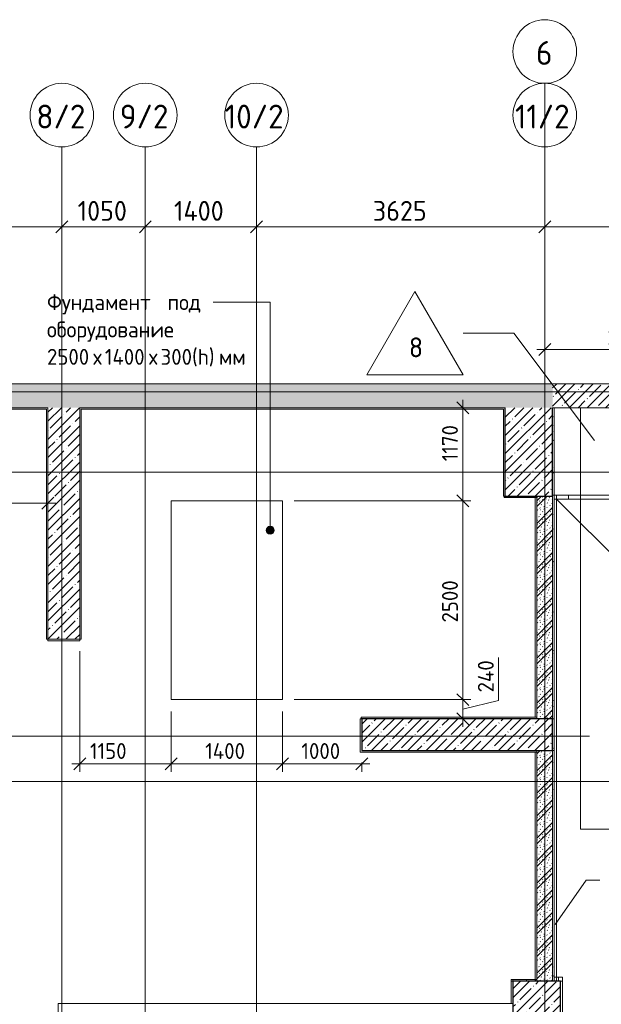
# Model space of a CAD drawing. Header units: millimetres. Extents: x 25420 to 100191, y -10965 to 131188.
# Tile 44 of 53: x 58495 to 65812, y 118810 to 131188. Entities that reach past the tile are written whole.
import ezdxf

# ---------------------------------------------------------------- set-up
doc = ezdxf.new("R2010")
doc.units = ezdxf.units.MM
doc.linetypes.add('4_ Штрихпунктир_ 10 х 2 мм', pattern=[14, 10, -2, 0, -2])
for name, color, linetype, lineweight in [('A-ANNO-DIMS', 7, 'Continuous', 5), ('A-ANNO-DIMS-100', 7, 'Continuous', 5), ('A-FLOR', 7, 'Continuous', 13), ('A-FLOR-IDEN', 7, 'Continuous', 5), ('A-GENM', 7, 'Continuous', 13), ('A-WALL', 7, 'Continuous', 13), ('A-WALL-PATT', 7, 'Continuous', 13), ('C-PRKG', 7, 'Continuous', 13), ('G-ANNO-TEXT', 7, 'Continuous', 5), ('I-WALL', 7, 'Continuous', 13), ('S-COLS', 7, 'Continuous', 25), ('S-GRID', 7, 'Continuous', 5), ('S-GRID-IDEN', 7, 'Continuous', 5)]:
    doc.layers.add(name, color=color, linetype=linetype, lineweight=lineweight)
doc.styles.add('GOST Common_1', font='GOST_Common.ttf', dxfattribs={"height": 300})
doc.styles.add('GOST Common_2', font='GOST_Common.ttf', dxfattribs={"height": 250})
doc.styles.add('GOST Common_3', font='GOST_Common.ttf', dxfattribs={"height": 200})
doc.dimstyles.new('2_5_мм_1', dxfattribs={"dimscale": 304.8, "dimtxt": 251.428749, "dimasz": 0.492126, "dimexe": 0.492126, "dimexo": 0.492126, "dimgap": 0, "dimtad": 1, "dimdec": 5, "dimrnd": 1e-05, "dimdsep": 46, "dimtxsty": 'GOST Common_2', "dimblk1": 'OBLIQUE', "dimblk2": 'OBLIQUE', "dimsah": 1, "dimcen": 0.09, "dimdle": 0.492126, "dimadec": 5, "dimazin": 2, "dimtfac": 1, "dimtdec": 4, "dimtix": 1, "dimtmove": 0, "dimatfit": 3, "dimfxl": 1, "dimtvp": 1, "dimtolj": 1, "dimtzin": 0, "dimarcsym": 2})
doc.dimstyles.new('2_мм', dxfattribs={"dimscale": 304.8, "dimtxt": 201.142999, "dimasz": 0.492126, "dimexe": 0.328084, "dimexo": 0.492126, "dimgap": 0, "dimtad": 1, "dimdec": 0, "dimdsep": 46, "dimtxsty": 'GOST Common_3', "dimblk1": 'OBLIQUE', "dimblk2": 'OBLIQUE', "dimsah": 1, "dimcen": 0.09, "dimdle": 0.328084, "dimadec": 5, "dimazin": 2, "dimtfac": 1, "dimtdec": 4, "dimtix": 1, "dimtmove": 0, "dimatfit": 3, "dimfxl": 1, "dimtvp": 1, "dimtolj": 1, "dimtzin": 0, "dimarcsym": 2})
doc.dimstyles.new('2_мм_1', dxfattribs={"dimscale": 304.8, "dimtxt": 201.142999, "dimasz": 0.492126, "dimexe": 0.328084, "dimexo": 0.492126, "dimgap": 0, "dimtad": 1, "dimdec": 0, "dimdsep": 46, "dimtxsty": 'GOST Common_3', "dimblk1": 'OBLIQUE', "dimblk2": 'OBLIQUE', "dimsah": 1, "dimcen": 0.09, "dimdle": 0.328084, "dimadec": 5, "dimazin": 2, "dimtfac": 1, "dimtdec": 4, "dimtix": 1, "dimtmove": 1, "dimatfit": 3, "dimfxl": 1, "dimtvp": 1, "dimtolj": 1, "dimtzin": 0, "dimarcsym": 2})
pattern_1 = [(0, (0, 0), (203.2, 50.8), [3.353, -149.047, 3.353, -149.047, -812.8]), (0, (0, 0), (203.2, 50.8), [-304.8, 3.353, -301.447, 3.353, -149.047, -355.6]), (0, (0, 0), (203.2, 50.8), [-762, 3.353, -98.247, 3.353, -250.647]), (120, (76.2, 25.4), (-145.59409, 150.576362), [3.353, -149.047, 3.353, -149.047, -812.8]), (120, (76.2, 25.4), (-145.59409, 150.576362), [-304.8, 3.353, -301.447, 3.353, -149.047, -355.6]), (120, (76.2, 25.4), (-145.59409, 150.576362), [-762, 3.353, -98.247, 3.353, -250.647]), (240, (101.6, 127), (-57.60591, -201.376362), [3.353, -149.047, 3.353, -149.047, -812.8]), (240, (101.6, 127), (-57.60591, -201.376362), [-304.8, 3.353, -301.447, 3.353, -149.047, -355.6]), (240, (101.6, 127), (-57.60591, -201.376362), [-762, 3.353, -98.247, 3.353, -250.647])]
pattern_2 = [(135, (150.28, 188.64), (-282.8427, 3e-14), [5, -395]), (135, (174.9, 237.36), (-282.8427, 3e-14), [5, -395]), (135, (211.96, 236.53), (-282.8427, 3e-14), [5, -395]), (135, (114.96, 223.96), (-282.8427, 3e-14), [5, -395]), (135, (77.54, 223.96), (-282.8427, 3e-14), [5, -395]), (135, (57.44, 184.52), (-282.8427, 3e-14), [5, -395]), (135, (66.21, 142.9), (-282.8427, 3e-14), [5, -395]), (135, (107.33, 161), (-282.8427, 3e-14), [5, -395]), (135, (99.08, 130.94), (-282.8427, 3e-14), [5, -395]), (135, (22.6, 136.46), (-282.8427, 3e-14), [5, -395]), (135, (21.16, 168.08), (-282.8427, 3e-14), [5, -395]), (135, (46.13, 96.12), (-282.8427, 3e-14), [5, -395]), (135, (3.54, 74.6), (-282.8427, 3e-14), [5, -395]), (135, (40.3, 47.56), (-282.8427, 3e-14), [5, -395]), (135, (39.77, 18.47), (-282.8427, 3e-14), [5, -395]), (135, (76.94, 37.28), (-282.8427, 3e-14), [5, -395]), (135, (114.18, 62.4), (-282.8427, 3e-14), [5, -395]), (135, (139.87, 90.2), (-282.8427, 3e-14), [5, -395]), (135, (141.44, 15.82), (-282.8427, 3e-14), [5, -395]), (135, (188.69, 26.73), (-282.8427, 3e-14), [5, -395]), (135, (176.14, 51.36), (-282.8427, 3e-14), [5, -395]), (135, (177.03, 0), (-282.8427, 3e-14), [5, -395]), (135, (276.61, 8.22), (-282.8427, 3e-14), [5, -395]), (135, (271.19, 31.72), (-282.8427, 3e-14), [5, -395]), (135, (268.29, 119.65), (-282.8427, 3e-14), [5, -395]), (135, (237.92, 101.95), (-282.8427, 3e-14), [5, -395]), (135, (237.92, 158.27), (-282.8427, 3e-14), [5, -395]), (135, (260.4, 204.35), (-282.8427, 3e-14), [5, -395]), (135, (275.54, 235.4), (-282.8427, 3e-14), [5, -395]), (135, (117.62, 268.96), (-282.8427, 3e-14), [5, -395]), (135, (203.62, 273.83), (-282.8427, 3e-14), [5, -395]), (135, (47.24, 279.3), (-282.8427, 3e-14), [5, -395]), (135, (23.2, 266.16), (-282.8427, 3e-14), [5, -395]), (135, (42.78, 232.52), (-282.8427, 3e-14), [5, -395]), (135, (177.76, 90.57), (-282.8427, 3e-14), [5, -395]), (135, (181.12, 121.8), (-282.8427, 3e-14), [5, -395]), (135, (206.73, 172.06), (-282.8427, 3e-14), [5, -395]), (135, (143.14, 136.62), (-282.8427, 3e-14), [5, -395]), (135, (211.51, 131.86), (-282.8427, 3e-14), [5, -395]), (135, (81.47, 95.1), (-282.8427, 3e-14), [5, -395]), (135, (235.13, 60.46), (-282.8427, 3e-14), [5, -395]), (135, (242.24, 4.89), (-282.8427, 3e-14), [5, -395]), (45, (0, 106.07), (-282.8427, 0), []), (45, (106.07, 0), (-282.8427, 0), []), (45, (176.78, 0), (-282.8427, 0), []), (45, (0, 176.78), (-282.8427, 0), [])]
pattern_3 = [(45, (0, 0), (-114.04925, 114.04925), []), (45, (114.05, 0), (-114.04925, 114.04925), [201.612, -40.322, 3.353, -36.97])]

# ---------------------------------------------------------------- blocks, each defined once
blk = doc.blocks.new('Наметкина 10_РД_АР_П_Отделка_R21_rvt-1--01_Подвал_МП_часть Б')
at = {"layer": 'A-WALL-PATT', "lineweight": 5}
h = blk.add_hatch(dxfattribs=at)
h.set_pattern_fill('FP_6', color=256, style=0, pattern_type=2)
h.set_pattern_definition(pattern_1)
h.paths.add_polyline_path([(65220, 125210), (65220, 126310), (65200, 126310), (65200, 125210)])
h = blk.add_hatch(dxfattribs=at)
h.set_pattern_fill('FP_6', color=256, style=0, pattern_type=2)
h.set_pattern_definition(pattern_1)
h.paths.add_polyline_path([(65220, 122400), (65220, 125210), (65200, 125210), (65200, 122400)])
h = blk.add_hatch(dxfattribs=at)
h.set_pattern_fill('FP_6', color=256, style=0, pattern_type=2)
h.set_pattern_definition(pattern_1)
h.paths.add_polyline_path([(65220, 122000), (65220, 122400), (65200, 122400), (65200, 122000)])
h = blk.add_hatch(dxfattribs=at)
h.set_pattern_fill('FP_6', color=256, style=0, pattern_type=2)
h.set_pattern_definition(pattern_1)
h.paths.add_polyline_path([(65220, 119100), (65220, 122000), (65200, 122000), (65200, 119100)])
h = blk.add_hatch(dxfattribs=at)
h.set_pattern_fill('FP_6', color=256, style=0, pattern_type=2)
h.set_pattern_definition(pattern_1)
h.paths.add_polyline_path([(64700, 118820), (64700, 119120), (64680, 119120), (64680, 118820)])
h = blk.add_hatch(dxfattribs=at)
h.set_pattern_fill('FP_6', color=256, style=0, pattern_type=2)
h.set_pattern_definition(pattern_1)
h.paths.add_polyline_path([(64700, 119100), (65000, 119100), (65000, 119120), (64680, 119120), (64680, 119100)])
h = blk.add_hatch(dxfattribs=at)
h.set_pattern_fill('FP_6', color=256, style=0, pattern_type=2)
h.set_pattern_definition(pattern_1)
h.paths.add_polyline_path([(64700, 118820), (64700, 119120), (64680, 119120), (64680, 118820)])
h = blk.add_hatch(dxfattribs=at)
h.set_pattern_fill('FP_6', color=256, style=0, pattern_type=2)
h.set_pattern_definition(pattern_1)
h.paths.add_polyline_path([(64700, 119100), (64980, 119100), (64980, 119120), (64680, 119120), (64680, 119100)])
at = {"layer": 'A-WALL'}
for p, q in [((58830, 126310), (52750, 126310)), ((52750, 126290), (58830, 126290)), ((58850, 126310), (58830, 126310)), ((58830, 126290), (58830, 123400)), ((58850, 123400), (58850, 126310)), ((59270, 126310), (59250, 126310)), ((59250, 126310), (59250, 123400)), ((64580, 126310), (59270, 126310)), ((59270, 126290), (64580, 126290)), ((59270, 123400), (59270, 126290)), ((64600, 126310), (64580, 126310)), ((64580, 126290), (64580, 125200)), ((64600, 125200), (64600, 126310)), ((65200, 126310), (65200, 125210)), ((65220, 126310), (65200, 126310)), ((65220, 125210), (65220, 126310)), ((64580, 125200), (64590, 125200)), ((64590, 125200), (64590, 125180)), ((64590, 125180), (65000, 125180)), ((65000, 125200), (64600, 125200)), ((65000, 125180), (64980, 125180)), ((64980, 125180), (64980, 122420)), ((65000, 125180), (65000, 125200)), ((65000, 122420), (65000, 125180)), ((65200, 125210), (65200, 122400)), ((65220, 125210), (65200, 125210)), ((65200, 125210), (65220, 125210)), ((65220, 122400), (65220, 125210)), ((58830, 123400), (58850, 123400)), ((59250, 123400), (58850, 123400)), ((58850, 123400), (58850, 123380)), ((58850, 123380), (59250, 123380)), ((59250, 123380), (59250, 123400)), ((59250, 123400), (59270, 123400)), ((62790, 122400), (62780, 122400)), ((62780, 122400), (62780, 121980)), ((65000, 122420), (62790, 122420)), ((62790, 122420), (62790, 122400)), ((62800, 122000), (62800, 122400)), ((62800, 122400), (65000, 122400)), ((64980, 122420), (65000, 122420)), ((65000, 122400), (65000, 122420)), ((65200, 122400), (65220, 122400)), ((65200, 122400), (65200, 122000)), ((65220, 122400), (65200, 122400)), ((65220, 122000), (65220, 122400)), ((62780, 121980), (62800, 121980)), ((65000, 122000), (62800, 122000)), ((62800, 121980), (65000, 121980)), ((65000, 121980), (64980, 121980)), ((64980, 121980), (64980, 119120)), ((65000, 121980), (65000, 122000)), ((65000, 119120), (65000, 121980)), ((65200, 122000), (65200, 119100)), ((65220, 122000), (65200, 122000)), ((65200, 122000), (65220, 122000)), ((65220, 119100), (65220, 122000)), ((64700, 119120), (64680, 119120)), ((64680, 119120), (64680, 118820)), ((65000, 119120), (64680, 119120)), ((64680, 119120), (64680, 119100)), ((64700, 119120), (64680, 119120)), ((64680, 119120), (64680, 118820)), ((64980, 119120), (64680, 119120)), ((64680, 119120), (64680, 119100)), ((64680, 119100), (64700, 119100)), ((64680, 119100), (64700, 119100)), ((64700, 119100), (64700, 119120)), ((64700, 119100), (64700, 119120)), ((65000, 119100), (65000, 119120)), ((65000, 119100), (65000, 119120)), ((59000, 118820), (58980, 118820)), ((58980, 118820), (58980, 115700)), ((64700, 118820), (59000, 118820)), ((64680, 118820), (64700, 118820)), ((64680, 118820), (64700, 118820))]:
    blk.add_line(p, q, dxfattribs=at)
at = {"layer": 'A-WALL', "lineweight": 25}
blk.add_line((64980, 119120), (64980, 119100), dxfattribs=at)
blk = doc.blocks.new('АР_Машиноместо - 4900x2400_М__5300х2500_-2211001--01_Подвал_МП_часть Б')
at = {"layer": 'C-PRKG'}
for p, q in [((2500, 0), (0, 0)), ((0, 0), (0, -5300)), ((2500, 0), (2500, -5300)), ((450, -800), (450, -4500)), ((450, -800), (2050, -800)), ((2050, -800), (2050, -4500)), ((450, -4500), (2050, -4500)), ((850, -5300), (800, -5300))]:
    blk.add_line(p, q, dxfattribs=at)
blk = doc.blocks.new('КР_Колонна_ЖБ_Прямоугольная - 600x800h_B40-V28--01_Подвал_МП_часть Б')
at = {"layer": 'S-COLS', "lineweight": 5}
h = blk.add_hatch(dxfattribs=at)
h.set_pattern_fill('FP_5', color=256, style=0, pattern_type=2)
h.set_pattern_definition([(225, (65000, 118700), (114.04925, -114.04925), []), (225, (64885.95, 118700), (114.04925, -114.04925), [201.613, -40.323, 3.353, -36.97])])
h.paths.add_polyline_path([(300, 400), (-300, 400), (-300, -400), (300, -400)])
at = {"layer": 'S-COLS'}
for p, q in [((300, 400), (-300, 400)), ((-300, 400), (-300, -400)), ((300, -400), (300, 400)), ((-300, -400), (300, -400))]:
    blk.add_line(p, q, dxfattribs=at)
blk = doc.blocks.new('АР-Заполнение деф_ шва - Д_ш_-4327504--01_Подвал_МП_часть Б')
at = {"layer": 'A-GENM'}
for p, q in [((20, 25), (4450, 25)), ((20, -25), (4450, -25))]:
    blk.add_line(p, q, dxfattribs=at)
blk = doc.blocks.new('АР-Заполнение деф_ шва - Д_ш__Пристенный-V36--01_Подвал_МП_часть Б')
at = {"layer": 'A-GENM'}
blk.add_line((0, 25), (6085, 25), dxfattribs=at)
blk = doc.blocks.new('АР-Заполнение деф_ шва - Д_ш__Пристенный-4433562--01_Подвал_МП_часть Б')
at = {"layer": 'A-GENM'}
for p, q in [((0, 25), (900, 25)), ((0, -25), (50, -25)), ((850, -25), (900, -25))]:
    blk.add_line(p, q, dxfattribs=at)
blk = doc.blocks.new('АР-Заполнение деф_ шва - Д_ш__Пристенный-4433237--01_Подвал_МП_часть Б')
at = {"layer": 'A-GENM'}
for p, q in [((20, 25), (125, 25)), ((100, -25), (125, -25))]:
    blk.add_line(p, q, dxfattribs=at)
blk = doc.blocks.new('Ось сетки - 8_0 мм-31302--01_Подвал_МП_часть Б')
at = {"layer": 'S-GRID-IDEN'}
blk.add_circle((0, 0), 4, dxfattribs=at)
blk = doc.blocks.new('DIMBLOCK5--01_Подвал_МП_часть Б')
at = {"layer": 'A-ANNO-DIMS-100', "transparency": 16777216}
for p, q in [((65100, 126997), (65100, 127141)), ((67200, 126460), (67200, 127141)), ((65000, 127041), (67200, 127041)), ((65100, 127041), (65100, 126997)), ((67200, 127041), (67200, 126460))]:
    blk.add_line(p, q, dxfattribs=at)
at = {"layer": 'A-ANNO-DIMS-100', "lineweight": 25, "transparency": 16777216}
for p, q in [((65100, 127041), (65025, 126966)), ((65100, 127041), (65175, 127116)), ((67200, 127041), (67125, 126966)), ((67200, 127041), (67275, 127116))]:
    blk.add_line(p, q, dxfattribs=at)
at = {"layer": 'A-ANNO-DIMS-100', "color": 0, "transparency": 16777216, "insert": (65889, 127302), "char_height": 200, "width": 625.93, "attachment_point": 1, "line_spacing_factor": 1.022761, "style": 'GOST Common_3'}
blk.add_mtext('2100', dxfattribs=at)
blk = doc.blocks.new('_Oblique')
at = {"color": 0, "linetype": 'ByBlock', "lineweight": -2}
blk.add_line((-0.5, -0.5), (0.5, 0.5), dxfattribs=at)
blk = doc.blocks.new('Марка полов - Марка полов-4106608--01_Подвал_МП_часть Б')
at = {"layer": 'A-FLOR-IDEN'}
for p, q in [((0, 7), (-6.06, -3.5)), ((6.06, -3.5), (0, 7)), ((-6.06, -3.5), (6.06, -3.5))]:
    blk.add_line(p, q, dxfattribs=at)
blk = doc.blocks.new('DIMBLOCK159--01_Подвал_МП_часть Б')
at = {"layer": 'A-ANNO-DIMS-100', "transparency": 16777216}
for p, q in [((57025, 128539), (57025, 128733)), ((59025, 128539), (59025, 128733)), ((57025, 128583), (59025, 128583)), ((57025, 128583), (57025, 128539)), ((59025, 128583), (59025, 128539))]:
    blk.add_line(p, q, dxfattribs=at)
at = {"layer": 'A-ANNO-DIMS-100', "lineweight": 25, "transparency": 16777216}
for p, q in [((57025, 128583), (57100, 128658)), ((59025, 128583), (59100, 128658)), ((57025, 128583), (56950, 128508)), ((59025, 128583), (58950, 128508))]:
    blk.add_line(p, q, dxfattribs=at)
at = {"layer": 'A-ANNO-DIMS-100', "color": 0, "transparency": 16777216, "insert": (57676, 128910), "char_height": 250, "width": 838.66, "attachment_point": 1, "line_spacing_factor": 1.022761, "style": 'GOST Common_2'}
blk.add_mtext('2000', dxfattribs=at)
blk = doc.blocks.new('DIMBLOCK160--01_Подвал_МП_часть Б')
at = {"layer": 'A-ANNO-DIMS-100', "transparency": 16777216}
for p, q in [((59025, 128539), (59025, 128733)), ((60075, 128539), (60075, 128733)), ((59025, 128583), (60075, 128583)), ((59025, 128583), (59025, 128539)), ((60075, 128583), (60075, 128539))]:
    blk.add_line(p, q, dxfattribs=at)
at = {"layer": 'A-ANNO-DIMS-100', "lineweight": 25, "transparency": 16777216}
for p, q in [((59025, 128583), (59100, 128658)), ((60075, 128583), (60150, 128658)), ((59025, 128583), (58950, 128508)), ((60075, 128583), (60000, 128508))]:
    blk.add_line(p, q, dxfattribs=at)
at = {"layer": 'A-ANNO-DIMS-100', "color": 0, "transparency": 16777216, "insert": (59224, 128910), "char_height": 250, "width": 782.41, "attachment_point": 1, "line_spacing_factor": 1.022761, "style": 'GOST Common_2'}
blk.add_mtext('1050', dxfattribs=at)
blk = doc.blocks.new('DIMBLOCK161--01_Подвал_МП_часть Б')
at = {"layer": 'A-ANNO-DIMS-100', "transparency": 16777216}
for p, q in [((60075, 128539), (60075, 128733)), ((61475, 128539), (61475, 128733)), ((60075, 128583), (61475, 128583)), ((60075, 128583), (60075, 128539)), ((61475, 128583), (61475, 128539))]:
    blk.add_line(p, q, dxfattribs=at)
at = {"layer": 'A-ANNO-DIMS-100', "lineweight": 25, "transparency": 16777216}
for p, q in [((60075, 128583), (60150, 128658)), ((61475, 128583), (61550, 128658)), ((60075, 128583), (60000, 128508)), ((61475, 128583), (61400, 128508))]:
    blk.add_line(p, q, dxfattribs=at)
at = {"layer": 'A-ANNO-DIMS-100', "color": 0, "transparency": 16777216, "insert": (60436, 128910), "char_height": 250, "width": 813.1, "attachment_point": 1, "line_spacing_factor": 1.022761, "style": 'GOST Common_2'}
blk.add_mtext('1400', dxfattribs=at)
blk = doc.blocks.new('DIMBLOCK162--01_Подвал_МП_часть Б')
at = {"layer": 'A-ANNO-DIMS-100', "transparency": 16777216}
for p, q in [((61475, 128539), (61475, 128733)), ((65100, 128539), (65100, 128733)), ((61475, 128583), (65100, 128583)), ((61475, 128583), (61475, 128539)), ((65100, 128583), (65100, 128539))]:
    blk.add_line(p, q, dxfattribs=at)
at = {"layer": 'A-ANNO-DIMS-100', "lineweight": 25, "transparency": 16777216}
for p, q in [((61475, 128583), (61550, 128658)), ((65100, 128583), (65175, 128658)), ((61475, 128583), (61400, 128508)), ((65100, 128583), (65025, 128508))]:
    blk.add_line(p, q, dxfattribs=at)
at = {"layer": 'A-ANNO-DIMS-100', "color": 0, "transparency": 16777216, "insert": (62938, 128910), "char_height": 250, "width": 838.66, "attachment_point": 1, "line_spacing_factor": 1.022761, "style": 'GOST Common_2'}
blk.add_mtext('3625', dxfattribs=at)
blk = doc.blocks.new('DIMBLOCK163--01_Подвал_МП_часть Б')
at = {"layer": 'A-ANNO-DIMS-100', "transparency": 16777216}
for p, q in [((65100, 128539), (65100, 128733)), ((70800, 128539), (70800, 128733)), ((65100, 128583), (70800, 128583)), ((65100, 128583), (65100, 128539)), ((70800, 128583), (70800, 128539))]:
    blk.add_line(p, q, dxfattribs=at)
at = {"layer": 'A-ANNO-DIMS-100', "lineweight": 25, "transparency": 16777216}
for p, q in [((65100, 128583), (65175, 128658)), ((70800, 128583), (70875, 128658)), ((65100, 128583), (65025, 128508)), ((70800, 128583), (70725, 128508))]:
    blk.add_line(p, q, dxfattribs=at)
at = {"layer": 'A-ANNO-DIMS-100', "color": 0, "transparency": 16777216, "insert": (67601, 128910), "char_height": 250, "width": 838.66, "attachment_point": 1, "line_spacing_factor": 1.022761, "style": 'GOST Common_2'}
blk.add_mtext('5700', dxfattribs=at)
blk = doc.blocks.new('DIMBLOCK223--01_Подвал_МП_часть Б')
at = {"layer": 'A-ANNO-DIMS-100', "transparency": 16777216}
for p, q in [((56920, 124610), (56920, 125211)), ((58850, 125067), (58850, 125211)), ((56920, 125111), (58950, 125111)), ((56920, 125111), (56920, 124610)), ((58850, 125111), (58850, 125067))]:
    blk.add_line(p, q, dxfattribs=at)
at = {"layer": 'A-ANNO-DIMS-100', "lineweight": 25, "transparency": 16777216}
for p, q in [((56920, 125111), (56995, 125186)), ((58850, 125111), (58925, 125186)), ((56920, 125111), (56845, 125036)), ((58850, 125111), (58775, 125036))]:
    blk.add_line(p, q, dxfattribs=at)
at = {"layer": 'A-ANNO-DIMS-100', "color": 0, "transparency": 16777216, "insert": (57624, 125372), "char_height": 200, "width": 625.93, "attachment_point": 1, "line_spacing_factor": 1.022761, "style": 'GOST Common_3'}
blk.add_mtext('1930', dxfattribs=at)
blk = doc.blocks.new('DIMBLOCK227--01_Подвал_МП_часть Б')
at = {"layer": 'A-ANNO-DIMS-100', "transparency": 16777216}
for p, q in [((64520, 123170), (64520, 122631)), ((61950, 122640), (64170, 122640)), ((64070, 122640), (61950, 122640)), ((64070, 122300), (64070, 122640)), ((64520, 122631), (64070, 122520)), ((64114, 122400), (63970, 122400)), ((64070, 122400), (64114, 122400))]:
    blk.add_line(p, q, dxfattribs=at)
at = {"layer": 'A-ANNO-DIMS-100', "lineweight": 25, "transparency": 16777216}
for p, q in [((64070, 122640), (63995, 122715)), ((64070, 122640), (64145, 122565)), ((64070, 122400), (63995, 122475)), ((64070, 122400), (64145, 122325))]:
    blk.add_line(p, q, dxfattribs=at)
at = {"layer": 'A-ANNO-DIMS-100', "color": 0, "transparency": 16777216, "insert": (64259, 122731), "char_height": 200, "width": 527.74, "attachment_point": 1, "rotation": 90, "line_spacing_factor": 1.022761, "style": 'GOST Common_3'}
blk.add_mtext('240', dxfattribs=at)
blk = doc.blocks.new('DIMBLOCK228--01_Подвал_МП_часть Б')
at = {"layer": 'A-ANNO-DIMS-100', "lineweight": 25, "transparency": 16777216}
for p, q in [((64070, 125140), (63995, 125215)), ((64070, 125140), (64145, 125065)), ((64070, 122640), (63995, 122715)), ((64070, 122640), (64145, 122565))]:
    blk.add_line(p, q, dxfattribs=at)
at = {"layer": 'A-ANNO-DIMS-100', "transparency": 16777216}
for p, q in [((61950, 125140), (64170, 125140)), ((64070, 125140), (61950, 125140)), ((64070, 122640), (64070, 125140)), ((61950, 122640), (64170, 122640)), ((64070, 122640), (61950, 122640))]:
    blk.add_line(p, q, dxfattribs=at)
at = {"layer": 'A-ANNO-DIMS-100', "color": 0, "transparency": 16777216, "insert": (63808, 123610), "char_height": 200, "width": 670.93, "attachment_point": 1, "rotation": 90, "line_spacing_factor": 1.022761, "style": 'GOST Common_3'}
blk.add_mtext('2500', dxfattribs=at)
blk = doc.blocks.new('DIMBLOCK229--01_Подвал_МП_часть Б')
at = {"layer": 'A-ANNO-DIMS-100', "lineweight": 25, "transparency": 16777216}
for p, q in [((64070, 126310), (63995, 126385)), ((64070, 126310), (64145, 126235)), ((64070, 125140), (63995, 125215)), ((64070, 125140), (64145, 125065))]:
    blk.add_line(p, q, dxfattribs=at)
at = {"layer": 'A-ANNO-DIMS-100', "transparency": 16777216}
for p, q in [((64070, 125140), (64070, 126410)), ((64114, 126310), (63970, 126310)), ((64070, 126310), (64114, 126310)), ((64070, 126121), (64070, 125537)), ((64070, 125537), (64070, 125725)), ((61950, 125140), (64170, 125140)), ((64070, 125140), (61950, 125140))]:
    blk.add_line(p, q, dxfattribs=at)
at = {"layer": 'A-ANNO-DIMS-100', "color": 0, "transparency": 16777216, "insert": (63808, 125637), "char_height": 200, "width": 580.93, "attachment_point": 1, "rotation": 90, "line_spacing_factor": 1.022761, "style": 'GOST Common_3'}
blk.add_mtext('1170', dxfattribs=at)
blk = doc.blocks.new('DIMBLOCK230--01_Подвал_МП_часть Б')
at = {"layer": 'A-ANNO-DIMS-100', "transparency": 16777216}
for p, q in [((59250, 123250), (59250, 121732)), ((59250, 121832), (59250, 123250)), ((60400, 122490), (60400, 121732)), ((60400, 121832), (60400, 122490)), ((59150, 121832), (60400, 121832)), ((59379, 121832), (59963, 121832)), ((59963, 121832), (59825, 121832))]:
    blk.add_line(p, q, dxfattribs=at)
at = {"layer": 'A-ANNO-DIMS-100', "lineweight": 25, "transparency": 16777216}
for p, q in [((59250, 121832), (59175, 121757)), ((59250, 121832), (59325, 121907)), ((60400, 121832), (60325, 121757)), ((60400, 121832), (60475, 121907))]:
    blk.add_line(p, q, dxfattribs=at)
at = {"layer": 'A-ANNO-DIMS-100', "color": 0, "transparency": 16777216, "insert": (59379, 122094), "char_height": 200, "width": 580.93, "attachment_point": 1, "line_spacing_factor": 1.022761, "style": 'GOST Common_3'}
blk.add_mtext('1150', dxfattribs=at)
blk = doc.blocks.new('DIMBLOCK231--01_Подвал_МП_часть Б')
at = {"layer": 'A-ANNO-DIMS-100', "transparency": 16777216}
for p, q in [((60400, 122490), (60400, 121732)), ((60400, 121832), (60400, 122490)), ((61800, 122490), (61800, 121732)), ((61800, 121832), (61800, 122490)), ((60400, 121832), (61800, 121832))]:
    blk.add_line(p, q, dxfattribs=at)
at = {"layer": 'A-ANNO-DIMS-100', "lineweight": 25, "transparency": 16777216}
for p, q in [((60400, 121832), (60325, 121757)), ((60400, 121832), (60475, 121907)), ((61800, 121832), (61725, 121757)), ((61800, 121832), (61875, 121907))]:
    blk.add_line(p, q, dxfattribs=at)
at = {"layer": 'A-ANNO-DIMS-100', "color": 0, "transparency": 16777216, "insert": (60829, 122094), "char_height": 200, "width": 650.48, "attachment_point": 1, "line_spacing_factor": 1.022761, "style": 'GOST Common_3'}
blk.add_mtext('1400', dxfattribs=at)
blk = doc.blocks.new('DIMBLOCK232--01_Подвал_МП_часть Б')
at = {"layer": 'A-ANNO-DIMS-100', "transparency": 16777216}
for p, q in [((61800, 122490), (61800, 121732)), ((61800, 121832), (61800, 122490)), ((61800, 121832), (62900, 121832)), ((62800, 121850), (62800, 121732)), ((62800, 121832), (62800, 121850))]:
    blk.add_line(p, q, dxfattribs=at)
at = {"layer": 'A-ANNO-DIMS-100', "lineweight": 25, "transparency": 16777216}
for p, q in [((61800, 121832), (61725, 121757)), ((61800, 121832), (61875, 121907)), ((62800, 121832), (62725, 121757)), ((62800, 121832), (62875, 121907))]:
    blk.add_line(p, q, dxfattribs=at)
at = {"layer": 'A-ANNO-DIMS-100', "color": 0, "transparency": 16777216, "insert": (62039, 122094), "char_height": 200, "width": 625.93, "attachment_point": 1, "line_spacing_factor": 1.022761, "style": 'GOST Common_3'}
blk.add_mtext('1000', dxfattribs=at)

msp = doc.modelspace()

# ---------------------------------------------------------------- hatches: boundary and pattern name
at = {"layer": 'A-WALL-PATT', "lineweight": 5}
h = msp.add_hatch(dxfattribs=at)
h.set_pattern_fill('FP_1', color=256, style=0, pattern_type=2)
h.set_pattern_definition(pattern_3)
h.paths.add_polyline_path([(65199.977652, 126310), (65199.977652, 126610), (46399.980713, 126610), (46399.980713, 126310), (59250, 126310)])
h = msp.add_hatch(dxfattribs=at)
h.set_pattern_fill('FP_1', color=256, style=0, pattern_type=2)
h.set_pattern_definition(pattern_3)
h.paths.add_polyline_path([(65199.977652, 126310), (67200, 126310), (67200, 126610), (65199.977652, 126610)])
h = msp.add_hatch(dxfattribs=at)
h.set_pattern_fill('FP_1', color=256, style=0, pattern_type=2)
h.set_pattern_definition(pattern_3)
h.paths.add_polyline_path([(59250, 123400), (59250, 126310), (58850, 126310), (58850, 123400), (59063.546831, 123400)])
h = msp.add_hatch(dxfattribs=at)
h.set_pattern_fill('FP_2', color=256, style=0, pattern_type=2)
h.set_pattern_definition(pattern_2)
h.paths.add_polyline_path([(65200, 122400), (65200, 125200), (65000, 125200), (65000, 122400)])
h = msp.add_hatch(dxfattribs=at)
h.set_pattern_fill('FP_2', color=256, style=0, pattern_type=2)
h.set_pattern_definition(pattern_2)
h.paths.add_polyline_path([(65200, 119100), (65200, 122000), (65000, 122000), (65000, 119100)])
at = {"layer": 'G-ANNO-TEXT'}
h = msp.add_hatch(color=256, dxfattribs=at)
edge = h.paths.add_edge_path()
edge.add_arc((61646.418702, 124769.157407), 50, 0, 360)
at = {"layer": 'S-COLS', "lineweight": 5}
h = msp.add_hatch(dxfattribs=at)
h.set_pattern_fill('FP_1', color=256, style=0, pattern_type=2)
h.set_pattern_definition(pattern_3)
h.paths.add_polyline_path([(65199.998914, 125200), (65199.998914, 126310), (64599.998914, 126310), (64599.998914, 125200)])
h = msp.add_hatch(dxfattribs=at)
h.set_pattern_fill('FP_1', color=256, style=0, pattern_type=2)
h.set_pattern_definition(pattern_3)
h.paths.add_polyline_path([(65200, 122000), (65200, 122400), (62800, 122400), (62800, 122000), (62849.141178, 122000)])

# ---------------------------------------------------------------- linework, layer by layer
at = {"layer": 'A-FLOR'}
for p, q in [((69630, 125160.075128), (65220.001128, 125160.075128)), ((65220.020416, 125210), (67200, 125210)), ((67425, 122985), (65250, 125160)), ((65250, 119100), (65250, 125160)), ((65250, 125160), (69600, 125160)), ((65400, 125160.075128), (65400, 125209.999998)), ((61800, 125140), (60400, 125140)), ((60400, 125140), (60400, 122640)), ((61800, 122640), (61800, 125140)), ((60400, 122640), (61800, 122640)), ((65220, 119100.075128), (65250, 119100.075128))]:
    msp.add_line(p, q, dxfattribs=at)
at = {"layer": 'A-FLOR-IDEN'}
for p, q in [((64710.363928, 127247.0957), (64073.881855, 127247.0957)), ((65725.704378, 125898.359879), (64710.363928, 127247.0957))]:
    msp.add_line(p, q, dxfattribs=at)
at = {"layer": 'A-WALL'}
for p, q in [((67200, 126610), (45295.513767, 126610)), ((52750, 126310), (58850, 126310)), ((58850, 126310), (58850, 123400)), ((59250, 126310), (64599.998914, 126310)), ((59250, 123400), (59250, 126310)), ((65199.977652, 126310), (67200, 126310)), ((58850, 123400), (59250, 123400))]:
    msp.add_line(p, q, dxfattribs=at)
at = {"layer": 'G-ANNO-TEXT'}
for p, q in [((61478.81153, 127637.486798), (60927.46908, 127637.486798)), ((61646.418702, 127637.486798), (61478.81153, 127637.486798)), ((61646.418702, 124769.157407), (61646.418702, 127637.486798)), ((65233.32893, 119815.244333), (65622.372416, 120372.569118)), ((65622.372416, 120372.569118), (65794.798104, 120372.569118))]:
    msp.add_line(p, q, dxfattribs=at)
msp.add_circle((61646.418702, 124769.157407), 50, dxfattribs=at)
at = {"layer": 'I-WALL'}
for p, q in [((65000, 125200), (65000, 122400)), ((65200, 125200), (65000, 125200)), ((65200, 122400), (65200, 125200)), ((65000, 122400), (65200, 122400)), ((65000, 122000), (65000, 119100)), ((65200, 122000), (65000, 122000)), ((65200, 119100), (65200, 122000))]:
    msp.add_line(p, q, dxfattribs=at)
at = {"layer": 'S-COLS'}
for p, q in [((64599.998914, 126310), (64599.998914, 125200)), ((65199.998914, 125200), (65199.998914, 126310)), ((64599.998914, 125200), (65199.998914, 125200)), ((65200, 122400), (62800, 122400)), ((62800, 122400), (62800, 122000)), ((65200, 122000), (65200, 122400)), ((62800, 122000), (65200, 122000))]:
    msp.add_line(p, q, dxfattribs=at)
at = {"layer": 'S-GRID', "linetype": '4_ Штрихпунктир_ 10 х 2 мм'}
for p, q in [((65100, 50350), (65100, 130388.42805)), ((59025, 80104.964717), (59025, 129588.42805)), ((60075, 80104.964717), (60075, 129588.42805)), ((61475, 80104.964717), (61475, 129588.42805)), ((65100, 80104.964717), (65100, 129588.42805)), ((90016.401776, 126510), (28300, 126510)), ((90016.401776, 126510), (28300, 126510)), ((65663.030763, 125500), (28300, 125500)), ((90016.401776, 125500), (28300, 125500)), ((65663.030763, 122180), (28300, 122180)), ((90016.401776, 121610), (29396.364644, 121610)), ((65663.030763, 121610), (29570, 121610))]:
    msp.add_line(p, q, dxfattribs=at)

# ---------------------------------------------------------------- block references
at = {"lineweight": 5}
msp.add_blockref('Наметкина 10_РД_АР_П_Отделка_R21_rvt-1--01_Подвал_МП_часть Б', (0, 0), dxfattribs=at)
at = {"layer": 'A-FLOR-IDEN', "xscale": 99.99999999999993, "yscale": 99.99999999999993, "zscale": 99.99999999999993}
msp.add_blockref('Марка полов - Марка полов-4106608--01_Подвал_МП_часть Б', (63467.664073, 127072.0957), dxfattribs=at)
at = {"layer": 'A-GENM'}
for name, p in [('АР-Заполнение деф_ шва - Д_ш_-4327504--01_Подвал_МП_часть Б', (65200, 125184.999998)), ('АР-Заполнение деф_ шва - Д_ш__Пристенный-4433237--01_Подвал_МП_часть Б', (65200, 119125))]:
    msp.add_blockref(name, p, dxfattribs=at)
at = {"layer": 'A-GENM', "rotation": 270}
for name, p in [('АР-Заполнение деф_ шва - Д_ш__Пристенный-V36--01_Подвал_МП_часть Б', (65225, 125209.999998)), ('АР-Заполнение деф_ шва - Д_ш__Пристенный-4433562--01_Подвал_МП_часть Б', (65300, 119150))]:
    msp.add_blockref(name, p, dxfattribs=at)
at = {"layer": 'C-PRKG', "rotation": 180}
msp.add_blockref('АР_Машиноместо - 4900x2400_М__5300х2500_-2211001--01_Подвал_МП_часть Б', (68050, 121010), dxfattribs=at)
at = {"layer": 'S-COLS', "rotation": 180}
msp.add_blockref('КР_Колонна_ЖБ_Прямоугольная - 600x800h_B40-V28--01_Подвал_МП_часть Б', (65000, 118700), dxfattribs=at)
at = {"layer": 'S-GRID-IDEN', "xscale": 99.99999999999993, "yscale": 99.99999999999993, "zscale": 99.99999999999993}
for p in [(65100, 130788.42805), (59025, 129988.42805), (60075, 129988.42805), (61475, 129988.42805), (65100, 129988.42805)]:
    msp.add_blockref('Ось сетки - 8_0 мм-31302--01_Подвал_МП_часть Б', p, dxfattribs=at)

# ---------------------------------------------------------------- texts
at = {"layer": 'A-FLOR-IDEN', "insert": (63390.78779, 127194.157373), "char_height": 250, "width": 216.455625, "attachment_point": 1, "style": 'GOST Common_2'}
msp.add_mtext('\\fGOST Common|b0|i0|c204|p34|;8', dxfattribs=at)
at = {"layer": 'G-ANNO-TEXT', "char_height": 200, "attachment_point": 1, "style": 'GOST Common_3'}
for s, insert, width in [('Фундамент', (58838.40658, 127737.486798), 1747.67875), ('\\fGOST Common|b0|i0|c204|p34|; ', (60280.385747, 127737.486798), 88.185625), ('под', (60353.146164, 127737.486798), 529.11375), ('\\fGOST Common|b0|i0|c204|p34|; ', (60789.708664, 127737.486798), 88.185625), ('оборудование', (58838.40658, 127393.528464), 2140.505625), ('\\fGOST Common|b0|i0|c204|p34|; ', (60604.50033, 127393.528464), 88.185625), ('2500', (58838.40658, 127049.570131), 705.485), ('1400', (59566.010747, 127049.570131), 673.4175), ('300(h)', (60267.15658, 127049.570131), 889.873125), ('\\fGOST Common|b0|i0|c204|p34|;х', (59420.489914, 127049.570131), 176.37125), ('\\fGOST Common|b0|i0|c204|p34|;х', (60121.635747, 127049.570131), 176.37125), ('мм', (61001.37533, 127049.570131), 400.84375)]:
    msp.add_mtext(s, dxfattribs=dict(at, insert=insert, width=width))
at = {"layer": 'S-GRID-IDEN', "char_height": 300, "attachment_point": 1, "style": 'GOST Common_1'}
for s, insert, width in [('\\fGOST Common|b0|i0|c204|p34|;6', (64990.87793, 130920.515199), 256.54), ('8/2', (58703.87793, 130120.515199), 769.62), ('9/2', (59753.87793, 130120.515199), 769.62), ('10/2', (61074.87793, 130120.515199), 962.025), ('11/2', (64725.87793, 130120.515199), 897.89)]:
    msp.add_mtext(s, dxfattribs=dict(at, insert=insert, width=width))

# ---------------------------------------------------------------- dimensions: what is measured, and where the dimension line sits
at = {"layer": 'A-ANNO-DIMS'}
for base, p1, p2, dimstyle, override, picture, middle in [((59025, 128583.061028), (57025, 128689.127045), (59025, 128689.127045), '2_5_мм_1', {"dimpost": '<>', "dimfxl": 2000}, 'DIMBLOCK159--01_Подвал_МП_часть Б', (58025, 128708.061028)), ((60075, 128583.061028), (59025, 128689.127045), (60075, 128689.127045), '2_5_мм_1', {"dimpost": '<>', "dimfxl": 1050}, 'DIMBLOCK160--01_Подвал_МП_часть Б', (59550, 128708.061028)), ((61475, 128583.061028), (60075, 128689.127045), (61475, 128689.127045), '2_5_мм_1', {"dimpost": '<>', "dimfxl": 1400}, 'DIMBLOCK161--01_Подвал_МП_часть Б', (60775, 128708.061028)), ((65100, 128583.061028), (61475, 128689.127045), (65100, 128689.127045), '2_5_мм_1', {"dimpost": '<>', "dimfxl": 3625}, 'DIMBLOCK162--01_Подвал_МП_часть Б', (63287.5, 128708.061028)), ((70800.0000000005, 128583.0610278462), (65100.0000000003, 128689.1270450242), (70800.0000000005, 128689.1270450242), '2_5_мм_1', {"dimpost": '<>', "dimfxl": 5700}, 'DIMBLOCK163--01_Подвал_МП_часть Б', (67950.0000000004, 128708.0610278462)), ((67200, 127040.985907), (65100, 127147.051924), (67200, 126310), '2_мм', {"dimpost": '<>', "dimfxl": 2260.675988}, 'DIMBLOCK5--01_Подвал_МП_часть Б', (66150, 127140.985907)), ((58850, 125111.132063), (56920, 124460), (58850, 125217.19808), '2_мм', {"dimpost": '<>', "dimfxl": 2073.221873}, 'DIMBLOCK223--01_Подвал_МП_часть Б', (57885, 125211.132063)), ((61800, 121832.347463), (60400, 122640), (61800, 122640), '2_мм', {"dimpost": '<>', "dimfxl": 1400}, 'DIMBLOCK231--01_Подвал_МП_часть Б', (61100, 121932.347463)), ((62800, 121832.347463), (61800, 122640), (62800, 122000), '2_мм', {"dimpost": '<>', "dimfxl": 1187.265766}, 'DIMBLOCK232--01_Подвал_МП_часть Б', (62300, 121932.347463))]:
    dim = msp.add_linear_dim(base=base, p1=p1, p2=p2, dimstyle=dimstyle, override=override, dxfattribs=at)
    dim.commit()
    dim.dimension.update_dxf_attribs({"geometry": picture, "text_midpoint": middle})
for base, p1, p2, override, picture, middle in [((64069.602085, 126310), (61800, 125140), (63963.536067, 126310), {"dimpost": '<>', "dimfxl": 2459.631744}, 'DIMBLOCK229--01_Подвал_МП_часть Б', (63941.569757, 125927.511363)), ((64069.602085, 122640), (63963.536067, 122400), (61800, 122640), {"dimpost": '<>', "dimfxl": 2176.806908}, 'DIMBLOCK227--01_Подвал_МП_часть Б', (64392.160292, 122994.464791))]:
    dim = msp.add_linear_dim(base=base, p1=p1, p2=p2, angle=90, dimstyle='2_мм_1', override=override, dxfattribs=at)
    dim.commit()
    dim.dimension.update_dxf_attribs({"geometry": picture, "text_midpoint": middle, "dimtype": 160, "text_rotation": 90})
dim = msp.add_linear_dim(base=(64069.602085, 125140), p1=(61800, 122640), p2=(61800, 125140), angle=90, dimstyle='2_мм', override={"dimpost": '<>', "dimfxl": 2500}, dxfattribs=at)
dim.commit()
dim.dimension.update_dxf_attribs({"geometry": 'DIMBLOCK228--01_Подвал_МП_часть Б', "text_midpoint": (63969.602085, 123890)})
dim = msp.add_linear_dim(base=(60400, 121832.347463), p1=(59250, 123400), p2=(60400, 122640), dimstyle='2_мм_1', override={"dimpost": '<>', "dimfxl": 1378.441149}, dxfattribs=at)
dim.commit()
dim.dimension.update_dxf_attribs({"geometry": 'DIMBLOCK230--01_Подвал_МП_часть Б', "text_midpoint": (59669.016003, 121960.37979), "dimtype": 160})

doc.saveas('drawing.dxf')
